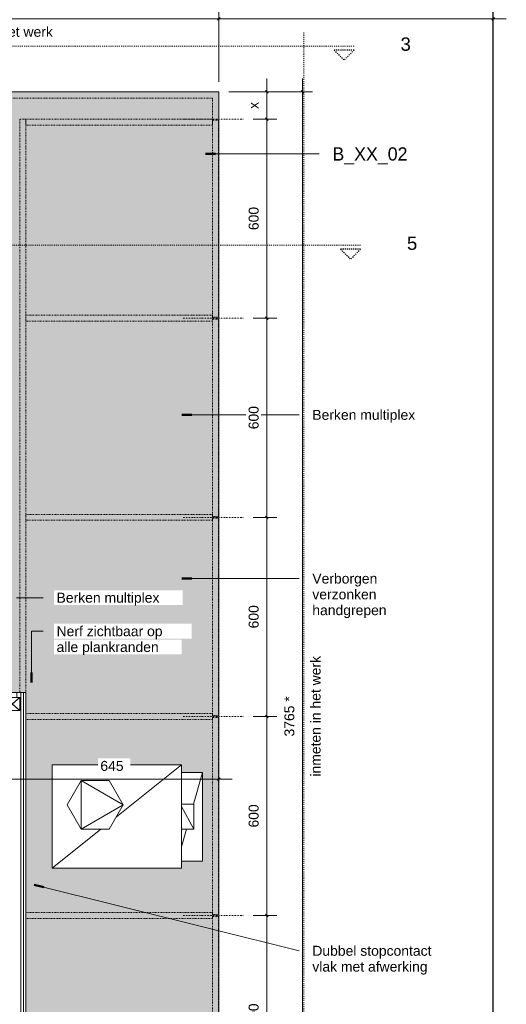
# Model space of a CAD drawing. Header units: millimetres. Extents: x 59062 to 111884, y -9418 to 39851.
# Tile 20 of 23: x 61733 to 63198, y 35364 to 38331. Entities that reach past the tile are written whole.
import ezdxf

# ---------------------------------------------------------------- set-up
doc = ezdxf.new("R2010")
doc.units = ezdxf.units.MM
for name, pattern in [('Dash Dot Dot Small', [7.9375, 3.175, -1.5875, 0, -1.5875, 0, -1.5875]), ('Dash xSmall', [4.7625, 2.38125, -2.38125]), ('Dash_2_', [6.35, 3.175, -3.175]), ('Hidden', [7.14375, 4.7625, -2.38125])]:
    doc.linetypes.add(name, pattern=pattern)
for name, color, linetype, lineweight in [('A----M-', 8, 'Continuous', 5), ('A----M--20', 8, 'Continuous', 5), ('A09-C---1', 55, 'Dash_2_', 13), ('A09-C---2', 135, 'Dash_2_', 25), ('A09-C---3', 8, 'Dash_2_', 5), ('A09-NT--1', 50, 'Continuous', 50), ('A09-NT--2', 250, 'Continuous', 13), ('A09-NT--3', 7, 'Continuous', 13), ('A69-----1', 8, 'Continuous', 5), ('A99-----2', 1, 'Continuous', 25), ('A99-----3', 1, 'Continuous', 13), ('A99-----4', 1, 'Dash Dot Dot Small', 5), ('A99-----5', 1, 'Dash xSmall', 5), ('Detail Items', 1, 'Continuous', 5), ('Detail Items-2', 10, 'Continuous', 5), ('Detail Items-3', 1, 'Hidden', 5), ('Detail Items-4', 1, 'Continuous', 13)]:
    doc.layers.add(name, color=color, linetype=linetype, lineweight=lineweight)
doc.styles.add('Arial', font='arial.ttf', dxfattribs={"height": 40})
doc.styles.add('Arial_1', font='arial.ttf', dxfattribs={"height": 30})
doc.styles.add('SHL-Book-TT_B', font='txt', dxfattribs={"height": 40})
doc.dimstyles.new('TD_Diagonal_1_5_mm', dxfattribs={"dimscale": 304.8, "dimtxt": 30.607782, "dimasz": 0.026247, "dimexe": 0.098425, "dimexo": 0.098425, "dimgap": 0.052493, "dimtad": 1, "dimdec": 0, "dimzin": 0, "dimdsep": 46, "dimtxsty": 'Arial_1', "dimblk1": 'OBLIQUE', "dimblk2": 'OBLIQUE', "dimsah": 1, "dimcen": 0.09, "dimdle": 0.131234, "dimazin": 2, "dimtfac": 1, "dimtdec": 4, "dimtix": 1, "dimtmove": 0, "dimatfit": 3, "dimfxl": 1, "dimtvp": 1, "dimtfill": 1, "dimtolj": 1, "dimtzin": 0, "dimarcsym": 2})
pattern_1 = [(90, (7164.378, -9925.276), (-20, 1e-15), [])]

# ---------------------------------------------------------------- blocks, each defined once
blk = doc.blocks.new('Koffiemachine - Koffiemachine-18252382-Pantry Standard A - Plan view')
at = {"layer": 'A69-----1'}
for p, q in [((62220.3, 36085.3), (61830.9, 36085.3)), ((61830.9, 36085.3), (61830.9, 35774.7)), ((62220.3, 36085.3), (62024.3, 35929)), ((62220.3, 35774.7), (62220.3, 36085.3)), ((62283.6, 36063.1), (62220.3, 36063.1)), ((62283.6, 36063.1), (62256.6, 35967.3)), ((62283.6, 35795.9), (62283.6, 36063.1)), ((61918.4, 36038.1), (61876.2, 35965)), ((61918.4, 36038.1), (62002.9, 36038.1)), ((61918.4, 36038.1), (62045.1, 35965)), ((61918.4, 36038.1), (61918.4, 35891.8)), ((62002.9, 36038.1), (62045.1, 35965)), ((61918.4, 35891.8), (61876.2, 35965)), ((61918.4, 35891.8), (62045.1, 35965)), ((62045.1, 35965), (62002.9, 35891.8)), ((62257.7, 35967.3), (62220.3, 35967.3)), ((62257.7, 35891.5), (62220.3, 35960.5)), ((62257.7, 35967.3), (62257.7, 35891.5)), ((61977.8, 35891.8), (61830.9, 35774.7)), ((61918.4, 35891.8), (62002.9, 35891.8)), ((62257.7, 35891.5), (62220.3, 35891.5)), ((62235.2, 35891.5), (62220.3, 35838.6)), ((62220.3, 35795.9), (62283.6, 35795.9)), ((61830.9, 35774.7), (62220.3, 35774.7))]:
    blk.add_line(p, q, dxfattribs=at)
blk = doc.blocks.new('200DK Boards_ Plywood - B 15 mm Plywood Poplar-18349618-Pantry Standard A - Plan view')
at = {"layer": 'Detail Items'}
h = blk.add_hatch(dxfattribs=at)
h.set_pattern_fill('FP_3', color=256, style=0, pattern_type=2)
h.set_pattern_definition(pattern_1)
h.paths.add_polyline_path([(61751.3, 34349), (61751.3, 36304), (61736.3, 36304), (61736.3, 34349)])
at = {"layer": 'Detail Items-4'}
for p, q in [((61751.3, 36304), (61736.3, 36304)), ((61736.3, 36289), (61736.3, 34364)), ((61751.3, 34349), (61751.3, 36304)), ((61736.3, 34349), (61751.3, 34349))]:
    blk.add_line(p, q, dxfattribs=at)
blk = doc.blocks.new('200DK Boards_ Plywood - B 15 mm Plywood Poplar-V6-Pantry Standard A - Plan view')
at = {"layer": 'Detail Items'}
h = blk.add_hatch(dxfattribs=at)
h.set_pattern_fill('FP_3', color=256, style=0, pattern_type=2)
h.set_pattern_definition(pattern_1)
h.paths.add_polyline_path([(61736.3, 36289), (61736.3, 36304), (61643.4, 36304), (61643.4, 36289), (61733.4, 36289)])
at = {"layer": 'Detail Items-4'}
for p, q in [((61736.3, 36304), (61643.4, 36304)), ((61643.4, 36304), (61643.4, 36289)), ((61673.4, 36289), (61688.4, 36289)), ((61733.4, 36289), (61736.3, 36289)), ((61736.3, 36289), (61736.3, 36304))]:
    blk.add_line(p, q, dxfattribs=at)
blk = doc.blocks.new('Afstandsklods - Afstandsklods-18349221-Pantry Standard A - Plan view')
at = {"layer": 'Detail Items'}
for p, q in [((61688.4, 34404), (61688.4, 34364)), ((61733.4, 34404), (61688.4, 34404)), ((61688.4, 34364), (61733.4, 34404)), ((61733.4, 34364), (61688.4, 34404)), ((61733.4, 34404), (61733.4, 34364)), ((61733.4, 34364), (61688.4, 34364))]:
    blk.add_line(p, q, dxfattribs=at)
at = {"layer": 'Detail Items-3'}
for p, q in [((61733.4, 34404), (61688.4, 34404)), ((61688.4, 34404), (61688.4, 34364)), ((61688.4, 34404), (61733.4, 34364)), ((61688.4, 34364), (61733.4, 34404)), ((61733.4, 34364), (61733.4, 34404)), ((61688.4, 34364), (61733.4, 34364))]:
    blk.add_line(p, q, dxfattribs=at)
blk = doc.blocks.new('Detail View - Detail - Detail Number-13476530-Pantry Standard A - Plan view')
at = {"layer": 'A09-C---2'}
for p, q in [((62576.3, 33586.5), (62546.3, 33556.5)), ((62576.3, 33526.5), (62576.3, 33586.5)), ((62576.3, 33526.5), (62546.3, 33556.5))]:
    blk.add_line(p, q, dxfattribs=at)
blk = doc.blocks.new('DIMBLOCK7-Pantry Standard A - Plan view')
at = {"layer": 'A----M--20'}
for p, q in [((60968.4, 38144), (60968.4, 38363.7)), ((62333.3, 38144), (62333.3, 38363.7)), ((62373.3, 38333.7), (60968.4, 38333.7)), ((60968.4, 38333.7), (60968.4, 38144)), ((62333.3, 38333.7), (62333.3, 38144))]:
    blk.add_line(p, q, dxfattribs=at)
at = {"layer": 'A----M--20', "lineweight": 35}
for p, q in [((60968.4, 38333.7), (60964.4, 38329.7)), ((60968.4, 38333.7), (60972.4, 38337.7)), ((62333.3, 38333.7), (62329.3, 38329.7)), ((62333.3, 38333.7), (62337.3, 38337.7))]:
    blk.add_line(p, q, dxfattribs=at)
at = {"layer": 'A----M--20', "color": 0, "char_height": 30, "attachment_point": 1, "line_spacing_factor": 0.941778, "style": 'Arial_1', "bg_fill": 3, "box_fill_scale": 1.25, "bg_fill_color": 256, "bg_fill_true_color": 13158600, "bg_fill_transparency": 0}
for s, insert, width in [('1365 *', (61590.6, 38388.6), 144.657), ('inmeten in het werk', (61469.8, 38309.5), 434.536)]:
    blk.add_mtext(s, dxfattribs=dict(at, insert=insert, width=width))
blk = doc.blocks.new('_Oblique')
at = {"color": 0, "linetype": 'ByBlock', "lineweight": -2}
blk.add_line((-0.5, -0.5), (0.5, 0.5), dxfattribs=at)
blk = doc.blocks.new('DIMBLOCK9-Pantry Standard A - Plan view')
at = {"layer": 'A----M--20'}
for p, q in [((62333.3, 38144), (62333.3, 38363.7)), ((63198.4, 38333.7), (62293.3, 38333.7)), ((62333.3, 38333.7), (62333.3, 38144)), ((63158.4, 38358), (63158.4, 38303.7)), ((63158.4, 38333.7), (63158.4, 38358))]:
    blk.add_line(p, q, dxfattribs=at)
at = {"layer": 'A----M--20', "lineweight": 35}
for p, q in [((62333.3, 38333.7), (62329.3, 38329.7)), ((62333.3, 38333.7), (62337.3, 38337.7)), ((63158.4, 38333.7), (63154.4, 38329.7)), ((63158.4, 38333.7), (63162.4, 38337.7))]:
    blk.add_line(p, q, dxfattribs=at)
at = {"layer": 'A----M--20', "color": 0, "insert": (62711.2, 38388.6), "char_height": 30, "width": 83.065, "attachment_point": 1, "line_spacing_factor": 0.941778, "style": 'Arial_1', "bg_fill": 3, "box_fill_scale": 1.25, "bg_fill_color": 256, "bg_fill_true_color": 13158600, "bg_fill_transparency": 0}
blk.add_mtext('825', dxfattribs=at)
blk = doc.blocks.new('DIMBLOCK10-Pantry Standard A - Plan view')
at = {"layer": 'A----M--20'}
for p, q in [((61688.4, 36067), (61688.4, 36012.7)), ((61688.4, 36042.7), (61688.4, 36067)), ((62333.3, 36067), (62333.3, 36012.7)), ((62333.3, 36042.7), (62333.3, 36067)), ((62373.3, 36042.7), (61688.4, 36042.7))]:
    blk.add_line(p, q, dxfattribs=at)
at = {"layer": 'A----M--20', "lineweight": 35}
for p, q in [((61688.4, 36042.7), (61692.4, 36046.7)), ((62333.3, 36042.7), (62337.3, 36046.7)), ((61688.4, 36042.7), (61684.4, 36038.7)), ((62333.3, 36042.7), (62329.3, 36038.7))]:
    blk.add_line(p, q, dxfattribs=at)
at = {"layer": 'A----M--20', "color": 0, "insert": (61976.2, 36097.6), "char_height": 30, "width": 83.065, "attachment_point": 1, "line_spacing_factor": 0.941778, "style": 'Arial_1', "bg_fill": 3, "box_fill_scale": 1.25, "bg_fill_color": 256, "bg_fill_true_color": 13158600, "bg_fill_transparency": 0}
blk.add_mtext('645', dxfattribs=at)
blk = doc.blocks.new('DIMBLOCK20-Pantry Standard A - Plan view')
at = {"layer": 'A----M--20'}
for p, q in [((62435.9, 35631.5), (62507.5, 35631.5)), ((62477.5, 35631.5), (62435.9, 35631.5)), ((62477.5, 35031.5), (62477.5, 35631.5)), ((62435.9, 35031.5), (62507.5, 35031.5)), ((62477.5, 35031.5), (62435.9, 35031.5))]:
    blk.add_line(p, q, dxfattribs=at)
at = {"layer": 'A----M--20', "lineweight": 35}
for p, q in [((62477.5, 35631.5), (62473.5, 35635.5)), ((62477.5, 35631.5), (62481.5, 35627.5)), ((62477.5, 35031.5), (62473.5, 35035.5)), ((62477.5, 35031.5), (62481.5, 35027.5))]:
    blk.add_line(p, q, dxfattribs=at)
at = {"layer": 'A----M--20', "color": 0, "insert": (62422.6, 35296.9), "char_height": 30, "width": 83.065, "attachment_point": 1, "rotation": 90, "line_spacing_factor": 0.941778, "style": 'Arial_1', "bg_fill": 3, "box_fill_scale": 1.25, "bg_fill_color": 256, "bg_fill_true_color": 13158600, "bg_fill_transparency": 0}
blk.add_mtext('600', dxfattribs=at)
blk = doc.blocks.new('DIMBLOCK21-Pantry Standard A - Plan view')
at = {"layer": 'A----M--20'}
for p, q in [((62435.9, 36231.5), (62507.5, 36231.5)), ((62477.5, 36231.5), (62435.9, 36231.5)), ((62477.5, 35631.5), (62477.5, 36231.5)), ((62435.9, 35631.5), (62507.5, 35631.5)), ((62477.5, 35631.5), (62435.9, 35631.5))]:
    blk.add_line(p, q, dxfattribs=at)
at = {"layer": 'A----M--20', "lineweight": 35}
for p, q in [((62477.5, 36231.5), (62473.5, 36235.5)), ((62477.5, 36231.5), (62481.5, 36227.5)), ((62477.5, 35631.5), (62473.5, 35635.5)), ((62477.5, 35631.5), (62481.5, 35627.5))]:
    blk.add_line(p, q, dxfattribs=at)
at = {"layer": 'A----M--20', "color": 0, "insert": (62422.6, 35896.9), "char_height": 30, "width": 83.065, "attachment_point": 1, "rotation": 90, "line_spacing_factor": 0.941778, "style": 'Arial_1', "bg_fill": 3, "box_fill_scale": 1.25, "bg_fill_color": 256, "bg_fill_true_color": 13158600, "bg_fill_transparency": 0}
blk.add_mtext('600', dxfattribs=at)
blk = doc.blocks.new('DIMBLOCK22-Pantry Standard A - Plan view')
at = {"layer": 'A----M--20'}
for p, q in [((62435.9, 36831.5), (62507.5, 36831.5)), ((62477.5, 36831.5), (62435.9, 36831.5)), ((62477.5, 36231.5), (62477.5, 36831.5)), ((62435.9, 36231.5), (62507.5, 36231.5)), ((62477.5, 36231.5), (62435.9, 36231.5))]:
    blk.add_line(p, q, dxfattribs=at)
at = {"layer": 'A----M--20', "lineweight": 35}
for p, q in [((62477.5, 36831.5), (62473.5, 36835.5)), ((62477.5, 36831.5), (62481.5, 36827.5)), ((62477.5, 36231.5), (62473.5, 36235.5)), ((62477.5, 36231.5), (62481.5, 36227.5))]:
    blk.add_line(p, q, dxfattribs=at)
at = {"layer": 'A----M--20', "color": 0, "insert": (62422.6, 36496.9), "char_height": 30, "width": 83.065, "attachment_point": 1, "rotation": 90, "line_spacing_factor": 0.941778, "style": 'Arial_1', "bg_fill": 3, "box_fill_scale": 1.25, "bg_fill_color": 256, "bg_fill_true_color": 13158600, "bg_fill_transparency": 0}
blk.add_mtext('600', dxfattribs=at)
blk = doc.blocks.new('DIMBLOCK23-Pantry Standard A - Plan view')
at = {"layer": 'A----M--20'}
for p, q in [((62435.9, 37431.5), (62507.5, 37431.5)), ((62477.5, 37431.5), (62435.9, 37431.5)), ((62477.5, 36831.5), (62477.5, 37431.5)), ((62435.9, 36831.5), (62507.5, 36831.5)), ((62477.5, 36831.5), (62435.9, 36831.5))]:
    blk.add_line(p, q, dxfattribs=at)
at = {"layer": 'A----M--20', "lineweight": 35}
for p, q in [((62477.5, 37431.5), (62473.5, 37435.5)), ((62477.5, 37431.5), (62481.5, 37427.5)), ((62477.5, 36831.5), (62473.5, 36835.5)), ((62477.5, 36831.5), (62481.5, 36827.5))]:
    blk.add_line(p, q, dxfattribs=at)
at = {"layer": 'A----M--20', "color": 0, "insert": (62422.6, 37096.9), "char_height": 30, "width": 83.065, "attachment_point": 1, "rotation": 90, "line_spacing_factor": 0.941778, "style": 'Arial_1', "bg_fill": 3, "box_fill_scale": 1.25, "bg_fill_color": 256, "bg_fill_true_color": 13158600, "bg_fill_transparency": 0}
blk.add_mtext('600', dxfattribs=at)
blk = doc.blocks.new('DIMBLOCK24-Pantry Standard A - Plan view')
at = {"layer": 'A----M--20', "lineweight": 35}
for p, q in [((62477.5, 38031.5), (62473.5, 38035.5)), ((62477.5, 38031.5), (62481.5, 38027.5)), ((62477.5, 37431.5), (62473.5, 37435.5)), ((62477.5, 37431.5), (62481.5, 37427.5))]:
    blk.add_line(p, q, dxfattribs=at)
at = {"layer": 'A----M--20'}
for p, q in [((62435.9, 38031.5), (62507.5, 38031.5)), ((62477.5, 38031.5), (62435.9, 38031.5)), ((62477.5, 37431.5), (62477.5, 38031.5)), ((62435.9, 37431.5), (62507.5, 37431.5)), ((62477.5, 37431.5), (62435.9, 37431.5))]:
    blk.add_line(p, q, dxfattribs=at)
at = {"layer": 'A----M--20', "color": 0, "insert": (62422.6, 37696.9), "char_height": 30, "width": 83.065, "attachment_point": 1, "rotation": 90, "line_spacing_factor": 0.941778, "style": 'Arial_1', "bg_fill": 3, "box_fill_scale": 1.25, "bg_fill_color": 256, "bg_fill_true_color": 13158600, "bg_fill_transparency": 0}
blk.add_mtext('600', dxfattribs=at)
blk = doc.blocks.new('DIMBLOCK25-Pantry Standard A - Plan view')
at = {"layer": 'A----M--20'}
for p, q in [((62477.5, 38031.5), (62477.5, 38154)), ((62363.3, 38114), (62507.5, 38114)), ((62477.5, 38114), (62363.3, 38114)), ((62435.9, 38031.5), (62507.5, 38031.5)), ((62477.5, 38031.5), (62435.9, 38031.5))]:
    blk.add_line(p, q, dxfattribs=at)
at = {"layer": 'A----M--20', "lineweight": 35}
for p, q in [((62477.5, 38114), (62473.5, 38118)), ((62477.5, 38114), (62481.5, 38110)), ((62477.5, 38031.5), (62473.5, 38035.5)), ((62477.5, 38031.5), (62481.5, 38027.5))]:
    blk.add_line(p, q, dxfattribs=at)
at = {"layer": 'A----M--20', "color": 0, "insert": (62422.6, 38062.1), "char_height": 30, "width": 25.428, "attachment_point": 1, "rotation": 90, "line_spacing_factor": 0.941778, "style": 'Arial_1', "bg_fill": 3, "box_fill_scale": 1.25, "bg_fill_color": 256, "bg_fill_true_color": 13158600, "bg_fill_transparency": 0}
blk.add_mtext('x', dxfattribs=at)
blk = doc.blocks.new('DIMBLOCK27-Pantry Standard A - Plan view')
at = {"layer": 'A----M--20'}
for p, q in [((62585.1, 34348.9), (62585.1, 38154)), ((62363.3, 38114), (62615.1, 38114)), ((62585.1, 38114), (62363.3, 38114)), ((61766.3, 34349), (62615.1, 34348.9)), ((62585.1, 34348.9), (61766.3, 34349))]:
    blk.add_line(p, q, dxfattribs=at)
at = {"layer": 'A----M--20', "lineweight": 35}
for p, q in [((62585.1, 38114), (62581.1, 38118)), ((62585.1, 38114), (62589.1, 38110)), ((62585.1, 34348.9), (62581.1, 34352.9)), ((62585.1, 34348.9), (62589.1, 34344.9))]:
    blk.add_line(p, q, dxfattribs=at)
at = {"layer": 'A----M--20', "color": 0, "char_height": 30, "attachment_point": 1, "line_spacing_factor": 0.941778, "style": 'Arial_1', "bg_fill": 3, "box_fill_scale": 1.25, "bg_fill_color": 256, "bg_fill_true_color": 13158600, "bg_fill_transparency": 0}
for s, insert, width, rotation in [('inmeten in het werk', (62609.2, 36050.4), 434.536, 89.9986), ('3765 *', (62530.2, 36171.2), 144.657, 90)]:
    blk.add_mtext(s, dxfattribs=dict(at, insert=insert, width=width, rotation=rotation))

msp = doc.modelspace()

# ---------------------------------------------------------------- hatches: boundary and pattern name
at = {"layer": 'Detail Items-2'}
h = msp.add_hatch(color=256, dxfattribs=at)
h.paths.add_polyline_path([(61751.3, 34349), (62333.3, 34349), (62333.3, 38114), (61688.4, 38114), (61657.4, 38063), (61657.4, 36304), (61751.3, 36304), (61751.3, 34431.5)])
h.paths.add_polyline_path([(62220.3, 35774.7), (61830.9, 35774.7), (61830.9, 36085.3), (62220.3, 36085.3), (62220.3, 36063.1), (62283.6, 36063.1), (62283.6, 35795.9), (62220.3, 35795.9)])
h.paths.add_polyline_path([(60988.4, 36192), (61568.4, 36192), (61568.4, 37974), (60968.4, 37974), (60968.4, 36192), (60970.4, 36192)])

# ---------------------------------------------------------------- linework, layer by layer
at = {"layer": 'A09-C---1'}
for p, q in [((62588.5, 33526.5), (62588.5, 38291.9)), ((62740.1, 38251.6), (59081.7, 38251.6)), ((62759.6, 37651.6), (59062.1, 37651.6)), ((62759.6, 37651.6), (59062.1, 37651.6))]:
    msp.add_line(p, q, dxfattribs=at)
at = {"layer": 'A09-NT--1'}
for p, q in [((62292.9, 37926.4), (62322.9, 37926.4)), ((62221.5, 37140.3), (62251.5, 37140.3)), ((62221.5, 36647), (62251.5, 36647)), ((61769.3, 36333.8), (61769.3, 36363.8)), ((61776.8, 35724), (61805.9, 35716.7))]:
    msp.add_line(p, q, dxfattribs=at)
at = {"layer": 'A09-NT--2'}
for p, q in [((62292.9, 37926.4), (62634.8, 37926.4)), ((62221.5, 37140.3), (62574.3, 37140.3)), ((62221.5, 36647), (62574.3, 36647)), ((61723.4, 36589.4), (61804.3, 36589.4)), ((61769.3, 36488.4), (61804.3, 36488.4)), ((61769.3, 36333.8), (61769.3, 36488.4)), ((61776.8, 35724), (62574.3, 35525.5))]:
    msp.add_line(p, q, dxfattribs=at)
at = {"layer": 'A99-----2'}
msp.add_line((63158.4, 32000.9), (63158.4, 39850.9), dxfattribs=at)
at = {"layer": 'A99-----3'}
for p, q in [((62333.3, 38114), (61688.4, 38114)), ((62333.3, 34349), (62333.3, 38114))]:
    msp.add_line(p, q, dxfattribs=at)
at = {"layer": 'A99-----4'}
for p, q in [((62225.9, 38031.5), (62405.9, 38031.5)), ((62225.9, 37431.5), (62405.9, 37431.5)), ((62225.9, 36831.5), (62405.9, 36831.5)), ((62225.9, 36231.5), (62405.9, 36231.5)), ((62225.9, 35631.5), (62405.9, 35631.5))]:
    msp.add_line(p, q, dxfattribs=at)
at = {"layer": 'A99-----5'}
for p, q in [((61688.4, 38094), (62314.3, 38094)), ((62314.3, 38094), (62314.3, 38031.5)), ((61733.4, 38031.5), (61733.3, 36304)), ((61751.4, 38031.5), (61733.4, 38031.5)), ((61751.3, 36304), (61751.4, 38031.5)), ((62314.3, 38031.5), (61751.4, 38031.5)), ((61751.4, 38031.5), (61751.4, 38013.5)), ((61751.4, 38013.5), (62314.3, 38013.5)), ((62314.3, 38013.5), (62314.3, 38031.5)), ((62332.3, 38028.5), (62314.3, 38028.5)), ((62314.3, 38028.5), (62314.3, 37434.5)), ((62332.3, 37434.5), (62332.3, 38028.5)), ((62314.3, 37440.5), (61751.4, 37440.5)), ((61751.4, 37440.5), (61751.4, 37422.5)), ((62314.3, 37422.5), (62314.3, 37440.5)), ((61751.4, 37422.5), (62314.3, 37422.5)), ((62314.3, 37434.5), (62332.3, 37434.5)), ((62332.3, 37428.5), (62314.3, 37428.5)), ((62314.3, 37428.5), (62314.3, 36834.5)), ((62332.3, 36834.5), (62332.3, 37428.5)), ((62314.3, 36840.5), (61751.4, 36840.5)), ((61751.4, 36840.5), (61751.4, 36822.5)), ((61751.4, 36822.5), (62314.3, 36822.5)), ((62314.3, 36822.5), (62314.3, 36840.5)), ((62314.3, 36834.5), (62332.3, 36834.5)), ((62332.3, 36828.5), (62314.3, 36828.5)), ((62314.3, 36828.5), (62314.3, 36234.5)), ((62332.3, 36234.5), (62332.3, 36828.5)), ((61733.3, 36304), (61751.3, 36304)), ((62314.3, 36240.5), (61751.3, 36240.5)), ((61751.3, 36240.5), (61751.3, 36222.5)), ((62314.3, 36222.5), (62314.3, 36240.5)), ((62314.3, 36234.5), (62332.3, 36234.5)), ((62332.3, 36228.5), (62314.3, 36228.5)), ((62314.3, 36228.5), (62314.3, 35634.5)), ((62332.3, 35634.5), (62332.3, 36228.5)), ((61751.3, 36222.5), (62314.3, 36222.5)), ((62314.3, 35640.5), (61751.3, 35640.5)), ((61751.3, 35640.5), (61751.3, 35622.5)), ((62314.3, 35622.5), (62314.3, 35640.5)), ((62314.3, 35634.5), (62332.3, 35634.5)), ((61751.3, 35622.5), (62314.3, 35622.5)), ((62332.3, 35628.5), (62314.3, 35628.5)), ((62314.3, 35628.5), (62314.3, 35034.5)), ((62332.3, 35034.5), (62332.3, 35628.5))]:
    msp.add_line(p, q, dxfattribs=at)

# ---------------------------------------------------------------- block references
at = {"layer": 'A09-C---2'}
for p, rotation in [((96266.6, -24336.9), 89.99999999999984), ((96286.1, -24936.9), 89.9999999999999), ((96286.1, -24936.9), 89.9999999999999)]:
    msp.add_blockref('Detail View - Detail - Detail Number-13476530-Pantry Standard A - Plan view', p, dxfattribs=dict(at, rotation=rotation))
at = {"layer": 'A69-----1'}
msp.add_blockref('Koffiemachine - Koffiemachine-18252382-Pantry Standard A - Plan view', (0, 0), dxfattribs=at)
at = {"layer": 'Detail Items'}
for name, p in [('200DK Boards_ Plywood - B 15 mm Plywood Poplar-V6-Pantry Standard A - Plan view', (0, 0)), ('Afstandsklods - Afstandsklods-18349221-Pantry Standard A - Plan view', (0, 1885)), ('200DK Boards_ Plywood - B 15 mm Plywood Poplar-18349618-Pantry Standard A - Plan view', (0, 0))]:
    msp.add_blockref(name, p, dxfattribs=at)

# ---------------------------------------------------------------- texts
at = {"layer": 'A09-C---3', "char_height": 40, "width": 38.481, "attachment_point": 1, "style": 'Arial'}
for s, insert in [('3', (62879.9, 38277.3)), ('5', (62899.3, 37677.3)), ('5', (62899.3, 37677.3))]:
    msp.add_mtext(s, dxfattribs=dict(at, insert=insert))
at = {"layer": 'A09-NT--3', "insert": (62674.8, 37946.4), "char_height": 40, "width": 298.228, "attachment_point": 1, "style": 'SHL-Book-TT_B'}
msp.add_mtext('B_XX_02', dxfattribs=at)
at = {"layer": 'A09-NT--3', "char_height": 30, "attachment_point": 1, "style": 'Arial_1', "bg_fill": 3, "box_fill_scale": 1.25, "bg_fill_color": 256, "bg_fill_true_color": 13158600, "bg_fill_transparency": 0}
for s, insert, width in [('Berken multiplex', (62614.3, 37155.3), 371.983), ('Verborgen', (62614.3, 36662), 234.093), ('Dubbel stopcontact ', (62614.3, 35540.5), 437.721)]:
    msp.add_mtext(s, dxfattribs=dict(at, insert=insert, width=width))

# ---------------------------------------------------------------- next in the draw order: texts
for s, insert, width in [('verzonken ', (62614.3, 36614.4), 245.316), ('Berken multiplex', (61844.3, 36604.4), 371.983), ('Nerf zichtbaar op ', (61844.3, 36503.4), 399.24), ('vlak met afwerking ', (62614.3, 35492.8), 434.515)]:
    msp.add_mtext(s, dxfattribs=dict(at, insert=insert, width=width))

# ---------------------------------------------------------------- next in the draw order: dimensions: what is measured, and where the dimension line sits
at = {"layer": 'A----M-'}
dim = msp.add_linear_dim(base=(60968.4, 38333.7), p1=(62333.3, 38114), p2=(60968.4, 38114), text='<>\\Xinmeten in het werk', dimstyle='TD_Diagonal_1_5_mm', override={"dimpost": '<>*', "dimfxl": 1364.953688}, dxfattribs=at)
dim.commit()
dim.dimension.update_dxf_attribs({"geometry": 'DIMBLOCK7-Pantry Standard A - Plan view', "text_midpoint": (61650.9, 38333.7)})
dim = msp.add_linear_dim(base=(61688.4, 36042.7), p1=(62333.3, 36037), p2=(61688.4, 36037), dimstyle='TD_Diagonal_1_5_mm', override={"dimpost": '<>', "dimfxl": 644.979554}, dxfattribs=at)
dim.commit()
dim.dimension.update_dxf_attribs({"geometry": 'DIMBLOCK10-Pantry Standard A - Plan view', "text_midpoint": (62010.8, 36074)})
dim = msp.add_linear_dim(base=(62477.5, 35631.5), p1=(62405.9, 35031.5), p2=(62405.9, 35631.5), angle=90, dimstyle='TD_Diagonal_1_5_mm', override={"dimpost": '<>', "dimfxl": 600}, dxfattribs=at)
dim.commit()
dim.dimension.update_dxf_attribs({"geometry": 'DIMBLOCK20-Pantry Standard A - Plan view', "text_midpoint": (62446.2, 35331.5)})

# ---------------------------------------------------------------- next in the draw order: texts
at = {"layer": 'A09-NT--3', "char_height": 30, "attachment_point": 1, "style": 'Arial_1', "bg_fill": 3, "box_fill_scale": 1.25, "bg_fill_color": 256, "bg_fill_true_color": 13158600, "bg_fill_transparency": 0}
for s, insert, width in [('handgrepen', (62614.3, 36566.8), 267.764), ('alle plankranden', (61844.3, 36455.8), 368.776)]:
    msp.add_mtext(s, dxfattribs=dict(at, insert=insert, width=width))

# ---------------------------------------------------------------- next in the draw order: dimensions: what is measured, and where the dimension line sits
at = {"layer": 'A----M-'}
dim = msp.add_linear_dim(base=(62333.3, 38333.7), p1=(63158.4, 38328), p2=(62333.3, 38114), dimstyle='TD_Diagonal_1_5_mm', override={"dimpost": '<>', "dimfxl": 852.340722}, dxfattribs=at)
dim.commit()
dim.dimension.update_dxf_attribs({"geometry": 'DIMBLOCK9-Pantry Standard A - Plan view', "text_midpoint": (62745.8, 38365)})
dim = msp.add_linear_dim(base=(62477.5, 36231.5), p1=(62405.9, 35631.5), p2=(62405.9, 36231.5), angle=90, dimstyle='TD_Diagonal_1_5_mm', override={"dimpost": '<>', "dimfxl": 600}, dxfattribs=at)
dim.commit()
dim.dimension.update_dxf_attribs({"geometry": 'DIMBLOCK21-Pantry Standard A - Plan view', "text_midpoint": (62446.2, 35931.5)})

# ---------------------------------------------------------------- next in the draw order: linework, layer by layer
at = {"layer": 'A09-C---1'}
for p, q in [((62588.5, 33526.5), (62588.5, 38291.9)), ((62740.1, 38251.6), (59081.7, 38251.6))]:
    msp.add_line(p, q, dxfattribs=at)

# ---------------------------------------------------------------- next in the draw order: block references
at = {"layer": 'A09-C---2', "rotation": 89.99999999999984}
msp.add_blockref('Detail View - Detail - Detail Number-13476530-Pantry Standard A - Plan view', (96266.6, -24336.9), dxfattribs=at)

# ---------------------------------------------------------------- next in the draw order: texts
at = {"layer": 'A09-C---3', "insert": (62879.9, 38277.3), "char_height": 40, "width": 38.481, "attachment_point": 1, "style": 'Arial'}
msp.add_mtext('3', dxfattribs=at)

# ---------------------------------------------------------------- next in the draw order: dimensions: what is measured, and where the dimension line sits
at = {"layer": 'A----M-'}
dim = msp.add_linear_dim(base=(62477.5, 36831.5), p1=(62405.9, 36231.5), p2=(62405.9, 36831.5), angle=90, dimstyle='TD_Diagonal_1_5_mm', override={"dimpost": '<>', "dimfxl": 600}, dxfattribs=at)
dim.commit()
dim.dimension.update_dxf_attribs({"geometry": 'DIMBLOCK22-Pantry Standard A - Plan view', "text_midpoint": (62446.2, 36531.5)})

# ---------------------------------------------------------------- next in the draw order: dimensions: what is measured, and where the dimension line sits
dim = msp.add_linear_dim(base=(62477.5, 37431.5), p1=(62405.9, 36831.5), p2=(62405.9, 37431.5), angle=90, dimstyle='TD_Diagonal_1_5_mm', override={"dimpost": '<>', "dimfxl": 600}, dxfattribs=at)
dim.commit()
dim.dimension.update_dxf_attribs({"geometry": 'DIMBLOCK23-Pantry Standard A - Plan view', "text_midpoint": (62446.2, 37131.5)})

# ---------------------------------------------------------------- next in the draw order: dimensions: what is measured, and where the dimension line sits
dim = msp.add_linear_dim(base=(62477.5, 38031.5), p1=(62405.9, 37431.5), p2=(62405.9, 38031.5), angle=90, dimstyle='TD_Diagonal_1_5_mm', override={"dimpost": '<>', "dimfxl": 600}, dxfattribs=at)
dim.commit()
dim.dimension.update_dxf_attribs({"geometry": 'DIMBLOCK24-Pantry Standard A - Plan view', "text_midpoint": (62446.2, 37731.5)})

# ---------------------------------------------------------------- next in the draw order: dimensions: what is measured, and where the dimension line sits
dim = msp.add_linear_dim(base=(62477.5, 38114), p1=(62405.9, 38031.5), p2=(62333.3, 38114), angle=90, text='x', dimstyle='TD_Diagonal_1_5_mm', override={"dimpost": '<>', "dimfxl": 109.853425}, dxfattribs=at)
dim.commit()
dim.dimension.update_dxf_attribs({"geometry": 'DIMBLOCK25-Pantry Standard A - Plan view', "text_midpoint": (62446.5, 38072.7)})

# ---------------------------------------------------------------- next in the draw order: dimensions: what is measured, and where the dimension line sits
dim = msp.add_linear_dim(base=(62585.1, 38114), p1=(61736.3, 34349), p2=(62333.3, 38114), angle=89.9986, text='<>\\Xinmeten in het werk', dimstyle='TD_Diagonal_1_5_mm', override={"dimpost": '<>*', "dimfxl": 3812.036198}, dxfattribs=at)
dim.commit()
dim.dimension.update_dxf_attribs({"geometry": 'DIMBLOCK27-Pantry Standard A - Plan view', "text_midpoint": (62585.1, 36231.5)})

doc.saveas('drawing.dxf')
